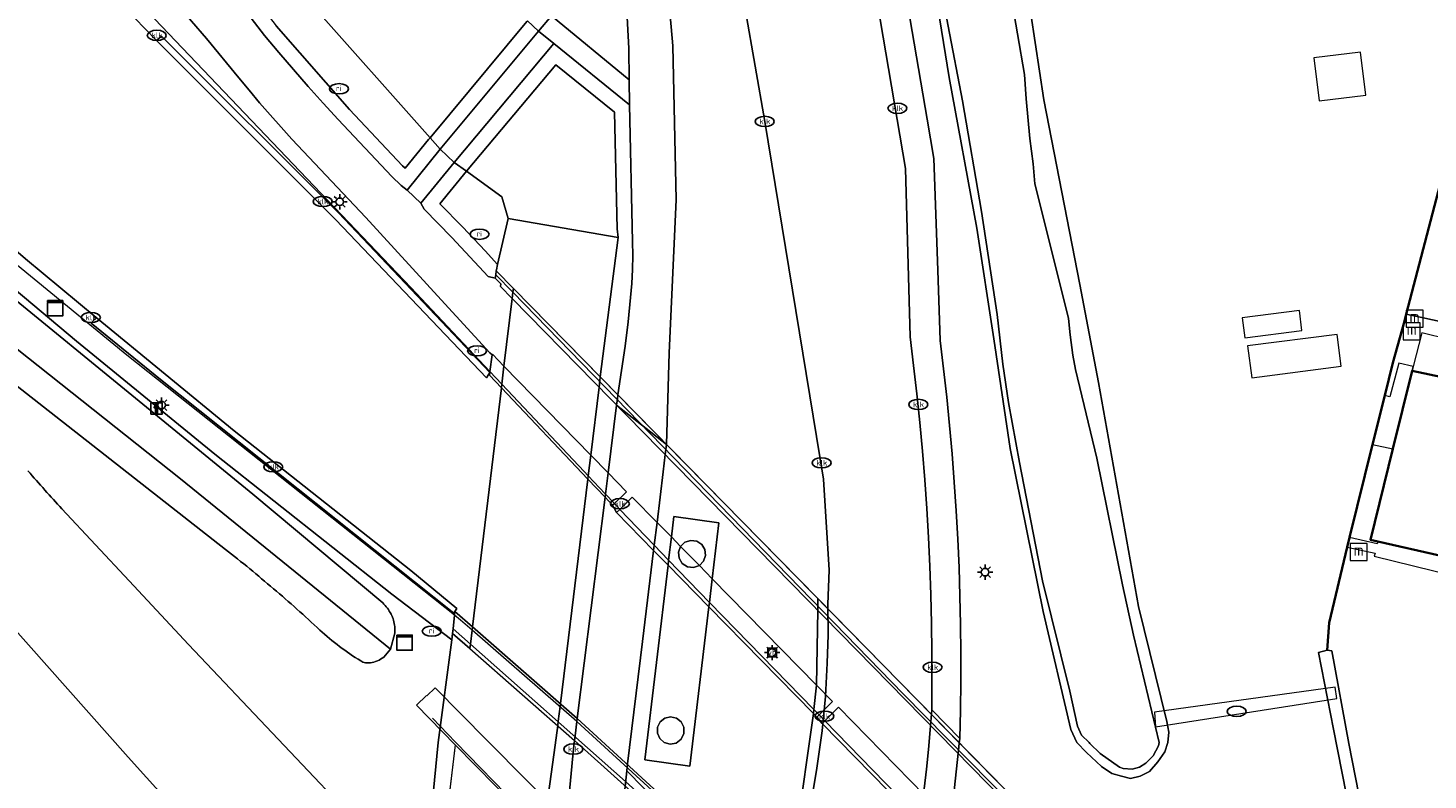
# Model space of a CAD drawing. Header units: metres. Extents: x 89394 to 92106, y 463550 to 466167.
# Tile 20 of 112: x 90458 to 90550, y 464998 to 465047. Entities that reach past the tile are written whole.
import ezdxf
from ezdxf.enums import TextEntityAlignment as Align

# ---------------------------------------------------------------- set-up
doc = ezdxf.new("R2010")
doc.units = ezdxf.units.M
for name, color, linetype, lineweight in [('B-PV-GK-BESCHOEIING-G', 253, 'OB-BESCHOEIING-BLOK', 35), ('B-PV-GK-KEERWAND_DAMWAND-G', 253, 'Continuous', 18), ('B-PV-GW-TALUD_KRUIN-G', 90, 'Continuous', 18), ('B-PV-IE-MEUBILAIR-S', 7, 'Continuous', 25), ('B-PV-IE-MEUBILAIR_WATERWEGMEUBILAIR-S', 150, 'Continuous', 25), ('B-PV-IE-MEUBILAIR_WEGMEUBILAIR-G', 7, 'Continuous', 18), ('B-PV-KW-KUNSTWERK_DEK-GV', 170, 'Continuous', 18), ('B-PV-KW-KUNSTWERK_DUIKER-GV', 150, 'Continuous', 18), ('B-PV-KW-KUNSTWERK_PIJLER-GV', 170, 'Continuous', 18), ('B-PV-KW-KUNSTWERK_STEIGER-GV', 170, 'Continuous', 18), ('B-PV-OG-BEBOUWING-GV', 7, 'Continuous', 35), ('B-PV-OG-BEBOUWING_SCHUUR-GV', 7, 'Continuous', 18), ('B-PV-OG-TERREIN_BEGROEID-GV', 7, 'Continuous', 18), ('B-PV-OG-TERREIN_ERF-GV', 50, 'Continuous', 18), ('B-PV-OG-TERREIN_OEVER-GV', 7, 'Continuous', 18), ('B-PV-OG-WATER_KANAAL-GV', 120, 'Continuous', 18), ('B-PV-OG-WATER_SLOOT-GV', 120, 'Continuous', 18), ('B-PV-OG-WEG-GV', 7, 'Continuous', 18), ('B-PV-VH-VERHARDING_ASFALT-GV', 210, 'Continuous', 18), ('B-PV-VH-VERHARDING_BETON-GV', 252, 'Continuous', 18), ('B-PV-VH-VERHARDING_BETONSTRAATSTEEN-GV', 190, 'Continuous', 18), ('B-PV-VH-VERHARDING_GESLOTEN-GV', 210, 'Continuous', 18), ('B-PV-VH-VERHARDING_OPEN-GV', 40, 'Continuous', 18), ('B-PV-VH-VERHARDING_OPEN_BETONELEMENT-GV', 90, 'Continuous', 18), ('B-PV-VH-VERHARDING_OPEN_TEGEL-GV', 90, 'Continuous', 18)]:
    doc.layers.add(name, color=color, linetype=linetype, lineweight=lineweight)
doc.styles.add('NLCS-ISO', font='NLCS-ISO.ttf')
doc.linetypes.add('OB-BESCHOEIING-BLOK', pattern='A,6,-1,[152,NLCS.SHX,S=2,R=0,X=-1,Y=0]', length=7)

# ---------------------------------------------------------------- blocks, each defined once
blk = doc.blocks.new('SIE-MEUBILAIR_BORD_VERKEER-SO')
blk.add_lwpolyline([(-0.5625, -0.5625), (0.5625, -0.5625), (0.5625, 0.5625), (-0.5625, 0.5625)], close=True)
at = {"style": 'NLCS-ISO'}
blk.add_text('vb', height=0.75, dxfattribs=at).set_placement((0, 0), align=Align.MIDDLE_CENTER)
blk = doc.blocks.new('SIE-MEUBILAIR_BORD_INFORMATIE-SO')
h = blk.add_hatch(color=256)
h.dxf.hatch_style = 1
h.paths.add_polyline_path([(0.13, 0.2), (-0.33, 0.2), (-0.33, 0.08), (-0.13, 0.08), (-0.13, -0.65), (0.13, -0.65)])
h = blk.add_hatch(color=256)
h.dxf.hatch_style = 1
edge = h.paths.add_edge_path()
edge.add_arc((0, 0.5), 0.149, 0, 360)
for points in [[(-0.75, -0.75), (0.75, -0.75), (0.75, 0.75), (-0.75, 0.75)], [(0.13, 0.2), (-0.33, 0.2), (-0.33, 0.08), (-0.13, 0.08), (-0.13, -0.65), (0.13, -0.65)]]:
    blk.add_lwpolyline(points, close=True)
blk.add_circle((0, 0.5), 0.149)
blk = doc.blocks.new('SIE-MEUBILAIR_KAST-SO')
for points in [[(-1, 1), (1, 1), (1, 0.84), (-1, 0.84)], [(-1, 0.76), (1, 0.76), (1, -1), (-1, -1)]]:
    blk.add_lwpolyline(points, close=True)
blk = doc.blocks.new('SIE-MEUBILAIR_PAAL_LICHTMAST-SO')
for points in [[(-0.62, 0), (-1, 0)], [(-0.71, 0.71), (-0.44, 0.44)], [(0, 1), (0, 0.62)], [(0.44, 0.44), (0.71, 0.71)], [(1, 0), (0.62, 0)], [(-0.71, -0.71), (-0.44, -0.44)], [(0, -0.62), (0, -1)], [(0.44, -0.44), (0.71, -0.71)]]:
    blk.add_lwpolyline(points)
blk.add_circle((0, 0), 0.5)
blk = doc.blocks.new('SIE-MEUBILAIR_PUT_KOLK-SO')
blk.add_ellipse((0, 0), major_axis=(1.25, 0), ratio=0.54)
at = {"style": 'NLCS-ISO'}
blk.add_text('klk', height=0.75, dxfattribs=at).set_placement((0.03, 0), align=Align.MIDDLE_CENTER)
blk = doc.blocks.new('SIE-MEUBILAIR_PUT-SO')
blk.add_ellipse((0, 0), major_axis=(1.25, 0), ratio=0.54)
blk = doc.blocks.new('SIE-MEUBILAIR_PUT_RIOOLPUT-SO')
blk.add_ellipse((0, 0), major_axis=(1.25, 0), ratio=0.54)
at = {"style": 'NLCS-ISO'}
blk.add_text('ri', height=0.75, dxfattribs=at).set_placement((-0.04, 0.07), align=Align.MIDDLE_CENTER)
blk = doc.blocks.new('SIE-WATER_MEERPAAL-SO')
at = {"color": 0, "linetype": 'ByBlock', "lineweight": 18}
blk.add_lwpolyline([(-1.12, -1.12), (1.12, -1.12), (1.12, 1.12), (-1.12, 1.12)], close=True, dxfattribs=at)
at = {"color": 0, "linetype": 'ByBlock', "lineweight": 18, "style": 'NLCS-ISO'}
blk.add_text('m', height=1.5, dxfattribs=at).set_placement((0, 0.28), align=Align.MIDDLE_CENTER)

msp = doc.modelspace()

# ---------------------------------------------------------------- linework, layer by layer
at = {"layer": 'B-PV-GK-BESCHOEIING-G', "flags": 128}
for points in [[(90551.11, 465038.547), (90548.392, 465028.177)], [(90548.392, 465028.177), (90548.267, 465027.699)], [(90548.267, 465027.699), (90547.498, 465024.964)], [(90547.498, 465024.964), (90546.97, 465022.827)], [(90546.97, 465022.827), (90546.172, 465019.596)], [(90546.172, 465019.596), (90544.664, 465013.489)], [(90544.664, 465013.489), (90544.51, 465012.848)], [(90544.51, 465012.848), (90543.308, 465007.864), (90543.182, 465006.07)]]:
    msp.add_lwpolyline(points, dxfattribs=at)
at = {"layer": 'B-PV-GK-KEERWAND_DAMWAND-G', "flags": 128}
for points in [[(90537.042, 464905.468), (90537.162, 464905.73), (90537.769, 464910.239), (90539.356, 464920.5), (90541.76, 464938.285), (90543.926, 464952.895), (90546.779, 464972.167), (90548.337, 464980.937), (90544.601, 464999.932), (90543.502, 465006.04), (90543.182, 465006.07)], [(90543.182, 465006.07), (90542.617, 465005.927)], [(90543.182, 465006.07), (90543.502, 465006.04), (90544.601, 464999.932), (90548.337, 464980.937), (90546.779, 464972.167), (90543.926, 464952.895)]]:
    msp.add_lwpolyline(points, dxfattribs=at)
at = {"layer": 'B-PV-GW-TALUD_KRUIN-G', "flags": 128}
for points in [[(90481.565, 465006.145), (90467.77, 465017.34), (90451.246, 465030.417), (90443.358, 465037.094), (90436.661, 465042.626), (90435.063, 465044.103), (90429.571, 465049.605), (90414.565, 465065.135), (90405.984, 465074.155), (90390.718, 465090.494), (90379.856, 465101.75), (90367.37, 465115.179), (90359.172, 465124.306)], [(90412.277, 465116.825), (90420.775, 465107.755), (90433.52, 465093.729), (90448.974, 465077.266), (90451.371, 465074.765), (90472.034, 465053.199), (90476.269, 465048.652), (90484.174, 465039.764)], [(90486.575, 465037.559), (90488.887, 465035.883), (90489.305, 465034.45)]]:
    msp.add_lwpolyline(points, dxfattribs=at)
at = {"layer": 'B-PV-IE-MEUBILAIR_WEGMEUBILAIR-G', "flags": 128}
for points in [[(90488.898, 465023.571), (90488.115, 465024.404), (90482.914, 465029.914), (90446.475, 465068.092), (90441.088, 465073.694), (90411.582, 465104.601), (90369.691, 465149.343), (90326.25, 465196.536), (90280.536, 465246.816), (90224.754, 465309.554), (90174.204, 465366.298), (90150.214, 465393.197), (90128.736, 465416.877), (90125.892, 465420.082), (90123.053, 465423.292), (90120.22, 465426.507), (90117.393, 465429.727), (90114.572, 465432.952), (90079.402, 465473.347)], [(90486.937, 465007.38), (90486.168, 465008.046), (90485.779, 465008.383), (90464.231, 465025.466), (90438.739, 465046.357)], [(90488.494, 465030.759), (90489.628, 465029.602)], [(90489.628, 465029.602), (90515.305, 465003.197), (90561.296, 464956.536), (90562.134, 464957.23), (90562.692, 464957.266), (90563.713, 464956.305), (90563.526, 464956.113)], [(90488.898, 465023.571), (90494.303, 465017.828), (90494.584, 465017.53), (90495.701, 465016.347), (90496.301, 465015.714), (90496.663, 465015.334), (90498.921, 465012.973), (90499.868, 465011.991), (90502.552, 465009.219), (90509.428, 465002.18), (90509.773, 465001.827), (90510.15, 465001.439), (90516.488, 464994.928), (90525.048, 464986.132), (90537.642, 464973.2), (90538.031, 464972.8), (90552.538, 464957.92)], [(90485.688, 465007.468), (90486.827, 465006.47)], [(90636.378, 464857.969), (90576.505, 464919), (90563.232, 464932.494), (90513.426, 464983.125), (90507.066, 464989.258), (90493.834, 465001.38), (90486.937, 465007.38)], [(90575.957, 464918.432), (90566.176, 464928.381), (90566.065, 464928.343), (90565.635, 464927.91), (90565.445, 464927.718), (90558.885, 464928.412), (90557.764, 464929.824), (90558.625, 464936.087), (90554.751, 464940.043), (90514.627, 464980.844), (90508.357, 464986.961), (90502.496, 464992.48), (90497.029, 464997.435), (90486.827, 465006.47)], [(90484.332, 465001.608), (90485.843, 465000.028), (90489.999, 464995.785), (90494.68, 464991.036), (90499.125, 464986.514), (90503.816, 464981.773), (90508.475, 464977.034), (90514.092, 464971.309), (90518.716, 464966.596), (90523.4, 464961.833), (90528.05, 464957.073), (90533.667, 464951.362), (90539.28, 464945.669), (90543.942, 464940.933), (90548.625, 464936.151), (90553.308, 464931.421)]]:
    msp.add_lwpolyline(points, dxfattribs=at)
at = {"layer": 'B-PV-KW-KUNSTWERK_DEK-GV', "flags": 128}
for points in [[(90524.631, 464994.237), (90518.984, 464999.992), (90517.188, 465001.821), (90509.677, 465009.464), (90499.728, 465019.596), (90496.525, 465022.871), (90495.375, 465024.042), (90489.66, 465029.864), (90489.628, 465029.602), (90489.58, 465029.205), (90489.04, 465024.747), (90488.898, 465023.571), (90488.867, 465023.318), (90486.964, 465007.599), (90486.937, 465007.38), (90486.827, 465006.47), (90486.792, 465006.178), (90493.679, 465000.135), (90500, 464994.453)], [(90493.166, 464994.851), (90487.925, 465000.131), (90484.522, 465003.593), (90483.968, 465003.074), (90483.938, 465003.1), (90483.294, 465002.46), (90485.834, 464999.857), (90483.561, 464980.865)]]:
    msp.add_lwpolyline(points, dxfattribs=at)
at = {"layer": 'B-PV-KW-KUNSTWERK_DUIKER-GV', "flags": 128}
msp.add_lwpolyline([(90543.814, 465002.895), (90543.717, 465003.647), (90531.831, 465001.997), (90531.898, 465001.027)], close=True, dxfattribs=at)
at = {"layer": 'B-PV-KW-KUNSTWERK_PIJLER-GV', "flags": 128}
for points in [[(90502.261, 465012.69), (90502.052, 465013.029), (90501.718, 465013.245), (90501.323, 465013.295), (90500.945, 465013.17), (90500.658, 465012.895), (90500.517, 465012.516), (90500.555, 465012.114), (90500.766, 465011.769), (90501.107, 465011.551), (90501.508, 465011.504), (90501.89, 465011.638), (90502.171, 465011.92), (90502.303, 465012.295)], [(90500.86, 465001.006), (90500.685, 465001.354), (90500.379, 465001.596), (90500, 465001.686), (90499.621, 465001.596), (90499.315, 465001.354), (90499.14, 465001.006), (90499.129, 465000.616), (90499.284, 465000.259), (90499.575, 465000), (90499.969, 464999.887), (90500.37, 464999.972), (90500.691, 465000.226), (90500.867, 465000.596)]]:
    msp.add_lwpolyline(points, close=True, dxfattribs=at)
at = {"layer": 'B-PV-KW-KUNSTWERK_STEIGER-GV', "flags": 128}
for points in [[(90548.852, 465024.731), (90548.777, 465024.438), (90553.333, 465023.48), (90550.57, 465012.309), (90546.514, 465013.226), (90546.482, 465013.076), (90544.664, 465013.489), (90544.51, 465012.848), (90546.343, 465012.462), (90546.287, 465012.252), (90552.787, 465010.661), (90554.337, 465016.818), (90553.014, 465017.045), (90554.581, 465023.12), (90554.149, 465023.204), (90554.748, 465025.633), (90549.42, 465026.945)], [(90548.777, 465024.438), (90548.852, 465024.731), (90547.91, 465024.936), (90547.311, 465022.73), (90546.97, 465022.827), (90546.172, 465019.596), (90547.508, 465019.309)]]:
    msp.add_lwpolyline(points, close=True, dxfattribs=at)
at = {"layer": 'B-PV-OG-BEBOUWING-GV', "flags": 128}
msp.add_lwpolyline([(90553.333, 465023.48), (90548.777, 465024.438), (90547.508, 465019.309), (90546.029, 465013.336), (90546.514, 465013.226), (90550.57, 465012.309)], close=True, dxfattribs=at)
at = {"layer": 'B-PV-OG-BEBOUWING_SCHUUR-GV', "flags": 128}
for points in [[(90545.724, 465042.554), (90545.381, 465045.394), (90542.311, 465045.023), (90542.654, 465042.183)], [(90537.601, 465027.93), (90537.768, 465026.614), (90541.526, 465027.091), (90541.359, 465028.406)], [(90538.225, 465023.99), (90544.113, 465024.746), (90543.845, 465026.836), (90537.956, 465026.08)]]:
    msp.add_lwpolyline(points, close=True, dxfattribs=at)
at = {"layer": 'B-PV-OG-TERREIN_BEGROEID-GV', "flags": 128}
for points in [[(90499.419, 465054.04), (90500.136, 465045.806), (90500.359, 465035.685), (90499.903, 465025.617), (90499.728, 465019.596), (90509.677, 465009.464), (90509.684, 465009.153), (90509.693, 465008.702), (90509.593, 465003.77), (90509.428, 465002.18), (90509.399, 465001.905), (90508.276, 464994.069)], [(90509.26, 464996.209), (90509.602, 464998.161), (90509.959, 465000.769), (90510.177, 465003.025), (90510.308, 465005.211), (90510.358, 465007.083), (90510.348, 465009.105), (90510.437, 465011.33), (90510.062, 465017.326), (90506.191, 465040.839), (90504.297, 465051.762)], [(90506.802, 464988.25), (90497.112, 464998.137), (90496.354, 464990.92)]]:
    msp.add_lwpolyline(points, dxfattribs=at)
at = {"layer": 'B-PV-OG-TERREIN_ERF-GV', "flags": 128}
for points in [[(90514.751, 465053.441), (90516.877, 465040.988), (90517.32, 465038.392), (90517.567, 465031.053), (90517.723, 465026.432), (90517.953, 465024.573), (90518.161, 465022.712), (90518.349, 465020.848), (90518.515, 465018.983), (90518.661, 465017.115), (90518.785, 465015.246), (90518.888, 465013.376), (90518.97, 465011.505), (90519.031, 465009.633), (90519.071, 465007.76), (90519.089, 465005.887), (90519.087, 465004.014), (90519.063, 465002.141), (90519.018, 465000.269), (90518.984, 464999.992), (90529.655, 464989.119)], [(90523.118, 465051.712), (90524.547, 465042.262), (90526.917, 465030.122), (90528.14, 465023.671), (90530.775, 465008.952), (90532.634, 465001.378), (90532.777, 465000.678), (90532.716, 465000), (90532.515, 464999.384), (90532.055, 464998.727), (90531.509, 464998.1), (90530.878, 464997.787), (90530.249, 464997.647), (90529.648, 464997.792), (90529.019, 464997.966), (90528.334, 464998.426), (90527.365, 464999.345), (90526.714, 465000), (90526.321, 465000.854), (90524.498, 465008.618), (90522.338, 465019.324), (90521.269, 465026.536), (90520.152, 465033.815), (90518.323, 465043.721), (90516.97, 465052.141)], [(90545.557, 464990.976), (90543.609, 465000.883), (90542.617, 465005.927), (90543.182, 465006.07), (90543.308, 465007.864), (90544.51, 465012.848), (90544.664, 465013.489), (90546.172, 465019.596), (90546.97, 465022.827), (90547.498, 465024.964), (90548.267, 465027.699), (90548.392, 465028.177), (90551.11, 465038.547)]]:
    msp.add_lwpolyline(points, dxfattribs=at)
at = {"layer": 'B-PV-OG-TERREIN_OEVER-GV', "flags": 128}
for points in [[(90516.97, 465052.141), (90518.323, 465043.721), (90520.152, 465033.815), (90521.269, 465026.536), (90522.338, 465019.324), (90524.498, 465008.618), (90526.321, 465000.854), (90526.714, 465000), (90527.365, 464999.345), (90528.334, 464998.426), (90529.019, 464997.966), (90529.648, 464997.792), (90530.249, 464997.647), (90530.878, 464997.787), (90531.509, 464998.1), (90532.055, 464998.727), (90532.515, 464999.384), (90532.716, 465000), (90532.777, 465000.678), (90532.634, 465001.378), (90530.775, 465008.952), (90528.14, 465023.671), (90526.917, 465030.122), (90524.547, 465042.262), (90523.118, 465051.712)], [(90522.35, 465049.295), (90523.269, 465043.925), (90523.38, 465042.316), (90523.62, 465039.725), (90523.844, 465038.046), (90523.955, 465036.745), (90525.756, 465029.559), (90526.171, 465027.884), (90526.282, 465026.8), (90526.446, 465025.471), (90526.629, 465024.538), (90528.037, 465018.694), (90529.716, 465010.373), (90530.445, 465007.064), (90532.137, 465000), (90532.087, 464999.786), (90531.741, 464999.129), (90531.253, 464998.644), (90530.852, 464998.388), (90530.365, 464998.247), (90529.764, 464998.306), (90529.536, 464998.393), (90528.252, 464999.284), (90527.567, 464999.945), (90527.525, 465000), (90527.031, 465000.491), (90526.753, 465001.07), (90526.255, 465003.391), (90524.457, 465010.641), (90522.943, 465018.415), (90522.22, 465022.351), (90521.861, 465024.871), (90521.477, 465028.149), (90520.45, 465034.923), (90519.191, 465042.183), (90517.32, 465052.027)]]:
    msp.add_lwpolyline(points, dxfattribs=at)
at = {"layer": 'B-PV-OG-WATER_KANAAL-GV', "flags": 128}
for points in [[(90551.11, 465038.547), (90548.392, 465028.177), (90606.776, 465015.624)], [(90606.776, 465015.624), (90548.392, 465028.177), (90548.267, 465027.699), (90547.498, 465024.964), (90546.97, 465022.827), (90546.172, 465019.596), (90544.664, 465013.489), (90544.51, 465012.848), (90543.308, 465007.864), (90543.182, 465006.07), (90543.502, 465006.04), (90544.601, 464999.932), (90548.337, 464980.937), (90546.779, 464972.167), (90543.926, 464952.895), (90541.76, 464938.285), (90539.356, 464920.5), (90537.769, 464910.239), (90537.162, 464905.73), (90537.042, 464905.468), (90542.087, 464887.061)]]:
    msp.add_lwpolyline(points, dxfattribs=at)
at = {"layer": 'B-PV-OG-WATER_SLOOT-GV', "flags": 128}
msp.add_lwpolyline([(90517.32, 465052.027), (90519.191, 465042.183), (90520.45, 465034.923), (90521.477, 465028.149), (90521.861, 465024.871), (90522.22, 465022.351), (90522.943, 465018.415), (90524.457, 465010.641), (90526.255, 465003.391), (90526.753, 465001.07), (90527.031, 465000.491), (90527.525, 465000), (90527.567, 464999.945), (90528.252, 464999.284), (90529.536, 464998.393), (90529.764, 464998.306), (90530.365, 464998.247), (90530.852, 464998.388), (90531.253, 464998.644), (90531.741, 464999.129), (90532.087, 464999.786), (90532.137, 465000), (90530.445, 465007.064), (90529.716, 465010.373), (90528.037, 465018.694), (90526.629, 465024.538), (90526.446, 465025.471), (90526.282, 465026.8), (90526.171, 465027.884), (90525.756, 465029.559), (90523.955, 465036.745), (90523.844, 465038.046), (90523.62, 465039.725), (90523.38, 465042.316), (90523.269, 465043.925), (90522.35, 465049.295)], dxfattribs=at)
at = {"layer": 'B-PV-OG-WEG-GV', "flags": 128}
for points in [[(90341.075, 465134.652), (90343.403, 465132.489), (90348.116, 465127.322), (90357.814, 465115.983), (90370.083, 465102.816), (90382.859, 465088.833), (90391.164, 465079.96), (90404.201, 465065.164), (90432.498, 465033.959), (90448.591, 465016.737), (90464.326, 464999.035), (90470.154, 464992.585), (90473.699, 464988.783), (90475.239, 464987.45), (90478.314, 464985.514)], [(90481.13, 465005.609), (90481.565, 465006.145), (90467.77, 465017.34), (90451.246, 465030.417), (90443.358, 465037.094), (90436.661, 465042.626), (90435.063, 465044.103), (90429.571, 465049.605), (90414.565, 465065.135), (90405.984, 465074.155), (90390.718, 465090.494), (90379.856, 465101.75), (90367.37, 465115.179), (90359.172, 465124.306)], [(90445.891, 465067.051), (90466.186, 465046.154), (90466.504, 465046.448), (90478.151, 465034.824), (90488.105, 465024.335), (90488.115, 465024.404), (90488.267, 465025.487), (90488.105, 465025.622), (90484.914, 465029.117), (90479.953, 465034.511), (90475.089, 465039.677), (90474.374, 465040.468), (90473.666, 465041.266), (90472.967, 465042.071), (90472.277, 465042.884), (90471.594, 465043.703), (90469.48, 465046.284), (90467.508, 465048.573)], [(90431.205, 465052.137), (90446.286, 465038.851), (90456.272, 465030.284), (90460.929, 465026.402), (90470.016, 465018.951), (90481.66, 465009.748), (90485.604, 465006.76), (90485.658, 465007.169), (90485.688, 465007.468), (90485.779, 465008.383), (90485.801, 465008.608), (90485.735, 465008.507), (90466.45, 465023.863), (90461.891, 465027.578), (90462.209, 465027.939), (90457.574, 465031.802), (90447.608, 465040.351), (90432.559, 465053.609)], [(90459.966, 465015.367), (90464.375, 465010.632), (90468.279, 465006.44), (90480.076, 464993.997), (90481.001, 464993.261), (90481.735, 464992.963), (90482.199, 464992.971), (90483.167, 464993.324), (90483.66, 464993.644), (90484.141, 464994.144), (90484.716, 465000), (90485.604, 465006.76), (90481.66, 465009.748), (90470.016, 465018.951), (90460.929, 465026.402), (90456.272, 465030.284), (90446.286, 465038.851), (90431.205, 465052.137)], [(90469.487, 465051.439), (90473.29, 465046.486), (90474.236, 465045.36), (90475.193, 465044.244), (90476.162, 465043.138), (90477.142, 465042.042), (90478.133, 465040.956), (90481.661, 465037.211), (90482.273, 465036.636), (90482.661, 465036.329), (90484.846, 465039.008), (90484.174, 465039.764), (90484.078, 465039.648), (90482.537, 465037.76), (90482.368, 465037.919), (90478.873, 465041.628), (90474.063, 465047.121)], [(90476.269, 465048.652), (90484.174, 465039.764), (90490.549, 465047.408)], [(90490.577, 465047.441), (90491.317, 465046.768), (90492.169, 465047.79), (90497.268, 465043.583), (90497.261, 465045.632), (90497.098, 465048.496)], [(90492.833, 464991.27), (90493.607, 464999.586), (90493.679, 465000.135), (90493.716, 465000.434), (90493.834, 465001.38), (90493.859, 465001.583), (90495.689, 465016.126), (90495.715, 465016.332), (90495.892, 465017.735), (90496.451, 465022.173), (90496.496, 465022.599), (90496.525, 465022.871), (90496.78, 465024.464), (90497.006, 465026.062), (90497.202, 465027.664), (90497.369, 465029.269), (90497.444, 465030.185), (90497.492, 465031.103), (90497.511, 465032.023), (90497.503, 465032.942), (90497.294, 465041.925), (90492.322, 465045.951), (90485.763, 465038.147), (90486.575, 465037.559), (90492.456, 465044.556), (90496.305, 465041.44), (90496.483, 465033.779), (90496.557, 465033.197), (90495.375, 465024.042), (90495.345, 465023.774), (90495.3, 465023.374), (90494.752, 465018.903), (90494.584, 465017.53), (90494.558, 465017.318), (90492.752, 465002.573), (90492.727, 465002.369), (90492.608, 465001.404), (90492.574, 465001.125), (90492.399, 464999.825), (90490.848, 464988.544)], [(90451.246, 465030.417), (90467.77, 465017.34), (90481.565, 465006.145), (90481.849, 465007.199), (90481.858, 465007.305), (90481.861, 465007.411), (90481.859, 465007.517), (90481.852, 465007.623), (90481.84, 465007.729), (90481.823, 465007.834), (90481.801, 465007.938), (90481.774, 465008.04), (90481.741, 465008.142), (90481.704, 465008.241), (90481.659, 465008.347), (90481.609, 465008.45), (90481.555, 465008.551), (90481.497, 465008.65), (90481.434, 465008.746), (90481.367, 465008.839), (90481.296, 465008.929), (90481.221, 465009.016), (90481.142, 465009.1), (90481.06, 465009.18), (90472.511, 465016.323), (90448.496, 465035.963)], [(90448.496, 465035.963), (90472.511, 465016.323), (90481.06, 465009.18), (90481.142, 465009.1), (90481.221, 465009.016), (90481.296, 465008.929), (90481.367, 465008.839), (90481.434, 465008.746), (90481.497, 465008.65), (90481.555, 465008.551), (90481.609, 465008.45), (90481.659, 465008.347), (90481.704, 465008.241), (90481.741, 465008.142), (90481.774, 465008.04), (90481.801, 465007.938), (90481.823, 465007.834), (90481.84, 465007.729), (90481.852, 465007.623), (90481.859, 465007.517), (90481.861, 465007.411), (90481.858, 465007.305), (90481.849, 465007.199), (90481.565, 465006.145), (90481.13, 465005.609)], [(90470.719, 465012.705), (90450.818, 465028.282), (90448.287, 465030.03)], [(90448.287, 465030.03), (90450.818, 465028.282), (90470.719, 465012.705)], [(90470.154, 464992.585), (90464.326, 464999.035), (90448.591, 465016.737)], [(90490.848, 464988.544), (90484.141, 464994.144), (90483.66, 464993.644), (90483.167, 464993.324), (90482.199, 464992.971), (90481.735, 464992.963), (90481.001, 464993.261), (90480.076, 464993.997), (90468.279, 465006.44), (90464.375, 465010.632), (90459.966, 465015.367)]]:
    msp.add_lwpolyline(points, dxfattribs=at)
for points in [[(90416.621, 465115.345), (90415.382, 465116.608), (90412.929, 465119.023), (90410.066, 465116.683), (90412.947, 465113.591), (90420.524, 465105.666), (90432.966, 465092.399), (90444.877, 465079.694), (90456.991, 465066.922), (90465.15, 465058.137), (90470.28, 465052.048), (90474.063, 465047.121), (90478.873, 465041.628), (90482.368, 465037.919), (90482.537, 465037.76), (90484.078, 465039.648), (90484.174, 465039.764), (90476.269, 465048.652), (90472.034, 465053.199), (90451.371, 465074.765), (90448.974, 465077.266), (90433.52, 465093.729), (90420.775, 465107.755), (90412.277, 465116.825)], [(90491.317, 465046.768), (90490.577, 465047.441), (90490.549, 465047.408), (90484.174, 465039.764), (90484.846, 465039.008)], [(90496.305, 465041.44), (90492.456, 465044.556), (90486.575, 465037.559), (90488.887, 465035.883), (90489.305, 465034.45), (90496.557, 465033.197), (90496.483, 465033.779)], [(90486.575, 465037.559), (90485.763, 465038.147), (90483.562, 465035.466), (90483.78, 465035.068), (90485.599, 465033.213), (90488.004, 465030.632), (90488.466, 465030.531), (90488.494, 465030.759), (90488.527, 465031.019), (90488.542, 465031.084), (90488.623, 465031.442), (90487.797, 465032.321), (90486.331, 465033.895), (90484.826, 465035.43)], [(90489.305, 465034.45), (90488.887, 465035.883), (90486.575, 465037.559), (90484.826, 465035.43), (90486.331, 465033.895), (90487.797, 465032.321), (90488.623, 465031.442)]]:
    msp.add_lwpolyline(points, close=True, dxfattribs=at)
at = {"layer": 'B-PV-OG-WEG-GV'}
for points in [[(90457.73, 465017.864, 0.009514), (90459.966, 465015.367)], [(90459.966, 465015.367, -0.009514), (90457.73, 465017.864)], [(90473.879, 465010.117, 0.010094), (90470.719, 465012.705)], [(90470.719, 465012.705, -0.010094), (90473.879, 465010.117)], [(90476.93, 465007.401, 0.010246), (90473.879, 465010.117)], [(90473.879, 465010.117, -0.010246), (90476.93, 465007.401)], [(90478.223, 465006.316, -0.025259), (90476.93, 465007.401)], [(90476.93, 465007.401, 0.025259), (90478.223, 465006.316)], [(90479.618, 465005.367, -0.02482), (90478.223, 465006.316)], [(90478.223, 465006.316, 0.02482), (90479.618, 465005.367)], [(90479.922, 465005.249, -0.085424), (90479.618, 465005.367)], [(90479.618, 465005.367, 0.085424), (90479.922, 465005.249)], [(90480.248, 465005.243, -0.085861), (90479.922, 465005.249)], [(90479.922, 465005.249, 0.085861), (90480.248, 465005.243)], [(90480.711, 465005.374, -0.057954), (90480.248, 465005.243)], [(90480.248, 465005.243, 0.057954), (90480.711, 465005.374)], [(90481.13, 465005.609, -0.058626), (90480.711, 465005.374)], [(90480.711, 465005.374, 0.058626), (90481.13, 465005.609)]]:
    msp.add_lwpolyline(points, format="xyb", dxfattribs=at)
at = {"layer": 'B-PV-VH-VERHARDING_ASFALT-GV', "flags": 128}
for points in [[(90445.891, 465067.051), (90432.559, 465053.609), (90447.608, 465040.351), (90457.574, 465031.802), (90462.209, 465027.939), (90471.284, 465020.498), (90482.917, 465011.304), (90485.932, 465008.814), (90485.801, 465008.608), (90486.964, 465007.599), (90488.867, 465023.318), (90488.082, 465024.146), (90488.105, 465024.335), (90487.884, 465023.971), (90477.98, 465034.377), (90466.186, 465046.154)], [(90489.04, 465024.747), (90488.898, 465023.571), (90488.867, 465023.318), (90494.558, 465017.318), (90495.689, 465016.126), (90496.186, 465015.602), (90496.301, 465015.714), (90497.101, 465016.495), (90495.892, 465017.735), (90494.752, 465018.903)], [(90502.737, 465010.774), (90501.89, 465011.638), (90500.658, 465012.895), (90500.049, 465013.516), (90499.105, 465014.479), (90497.479, 465016.138), (90496.664, 465015.333), (90496.448, 465015.119), (90498.881, 465012.637), (90499.83, 465011.669), (90502.517, 465008.927), (90509.399, 465001.905), (90509.622, 465001.679), (90509.773, 465001.827), (90510.658, 465002.694), (90509.593, 465003.77)], [(90518.424, 464994.786), (90516.703, 464996.543), (90511.043, 465002.318), (90510.15, 465001.439), (90509.96, 465001.251), (90516.448, 464994.631), (90518.106, 464992.939), (90519.718, 464991.294), (90522.419, 464988.538), (90524.54, 464986.374), (90524.679, 464986.511), (90525.626, 464987.438), (90522.651, 464990.473), (90521.768, 464991.375), (90520.554, 464992.614), (90519.951, 464993.228)], [(90503.207, 464982.19), (90485.834, 464999.857), (90483.662, 464981.713), (90489.921, 464975.339), (90492.986, 464972.234)]]:
    msp.add_lwpolyline(points, close=True, dxfattribs=at)
for points in [[(90497.098, 465048.496), (90497.261, 465045.632), (90497.268, 465043.583), (90497.294, 465041.925), (90497.503, 465032.942), (90497.511, 465032.023), (90497.492, 465031.103), (90497.444, 465030.185), (90497.369, 465029.269), (90497.202, 465027.664), (90497.006, 465026.062), (90496.78, 465024.464), (90496.525, 465022.871), (90496.496, 465022.599), (90496.451, 465022.173), (90499.728, 465019.596), (90499.903, 465025.617), (90500.359, 465035.685), (90500.136, 465045.806), (90499.419, 465054.04)], [(90516.671, 464996.954), (90516.829, 464998.25), (90516.965, 464999.547), (90517.08, 465000.847), (90517.173, 465002.149), (90517.192, 465004.04), (90517.189, 465005.932), (90517.164, 465007.823), (90517.119, 465009.714), (90517.052, 465011.604), (90516.963, 465013.493), (90516.853, 465015.381), (90516.722, 465017.268), (90516.57, 465019.153), (90516.396, 465021.036), (90516.201, 465022.918), (90515.985, 465024.797), (90515.747, 465026.673), (90515.458, 465037.747), (90512.857, 465052.971)], [(90467.508, 465048.573), (90469.48, 465046.284), (90471.594, 465043.703), (90472.277, 465042.884), (90472.967, 465042.071), (90473.666, 465041.266), (90474.374, 465040.468), (90475.089, 465039.677), (90479.953, 465034.511), (90484.914, 465029.117), (90488.105, 465025.622), (90488.267, 465025.487), (90488.273, 465025.532), (90489.04, 465024.747), (90489.58, 465029.205), (90488.807, 465029.993), (90488.829, 465030.163), (90488.466, 465030.531), (90488.004, 465030.632), (90485.599, 465033.213), (90483.78, 465035.068), (90483.562, 465035.466), (90482.661, 465036.329), (90482.273, 465036.636), (90481.661, 465037.211), (90478.133, 465040.956), (90477.142, 465042.042), (90476.162, 465043.138), (90475.193, 465044.244), (90474.236, 465045.36), (90473.29, 465046.486), (90469.487, 465051.439)], [(90504.297, 465051.762), (90506.191, 465040.839), (90510.062, 465017.326), (90510.437, 465011.33), (90510.348, 465009.105), (90510.358, 465007.083), (90510.308, 465005.211), (90510.177, 465003.025), (90509.959, 465000.769), (90509.602, 464998.161), (90509.26, 464996.209)], [(90568.31, 464948.908), (90489.58, 465029.205), (90489.04, 465024.747), (90494.752, 465018.903), (90495.892, 465017.735), (90497.101, 465016.495), (90496.301, 465015.714), (90496.186, 465015.602), (90496.448, 465015.119), (90496.664, 465015.333), (90497.479, 465016.138), (90499.105, 465014.479), (90500.049, 465013.516), (90500.658, 465012.895), (90501.89, 465011.638), (90502.737, 465010.774), (90509.593, 465003.77), (90510.658, 465002.694), (90509.773, 465001.827), (90509.622, 465001.679), (90509.96, 465001.251), (90510.15, 465001.439), (90511.043, 465002.318), (90516.703, 464996.543)], [(90516.448, 464994.631), (90509.96, 465001.251), (90509.622, 465001.679), (90509.399, 465001.905), (90502.517, 465008.927), (90499.83, 465011.669), (90498.881, 465012.637), (90496.448, 465015.119), (90496.186, 465015.602), (90495.689, 465016.126), (90494.558, 465017.318), (90488.867, 465023.318), (90486.964, 465007.599), (90493.859, 465001.583), (90507.12, 464989.429)], [(90496.354, 464990.92), (90497.112, 464998.137), (90497.167, 464998.603), (90498.148, 465006.639), (90498.881, 465012.637), (90498.922, 465012.972), (90499.105, 465014.479), (90499.51, 465017.804), (90499.648, 465018.942), (90499.728, 465019.596), (90496.451, 465022.173), (90495.892, 465017.735), (90495.715, 465016.332), (90495.689, 465016.126), (90493.859, 465001.583), (90493.834, 465001.38), (90493.716, 465000.434), (90493.679, 465000.135), (90493.607, 464999.586), (90492.833, 464991.27)]]:
    msp.add_lwpolyline(points, dxfattribs=at)
at = {"layer": 'B-PV-VH-VERHARDING_BETON-GV', "flags": 128}
for points in [[(90466.186, 465046.154), (90477.98, 465034.377), (90487.884, 465023.971), (90488.105, 465024.335), (90478.151, 465034.824), (90466.504, 465046.448)], [(90492.322, 465045.951), (90491.317, 465046.768), (90484.846, 465039.008), (90485.763, 465038.147)], [(90462.209, 465027.939), (90461.891, 465027.578), (90466.45, 465023.863), (90485.735, 465008.507), (90485.801, 465008.608), (90485.932, 465008.814), (90482.917, 465011.304), (90471.284, 465020.498)], [(90502.517, 465008.927), (90502.552, 465009.219), (90502.737, 465010.774), (90503.174, 465014.443), (90500.209, 465014.856), (90500.049, 465013.516), (90499.868, 465011.991), (90499.83, 465011.669), (90498.306, 464998.872), (90501.271, 464998.459)], [(90501.508, 465011.504), (90501.107, 465011.551), (90500.766, 465011.769), (90500.555, 465012.114), (90500.517, 465012.516), (90500.658, 465012.895), (90500.945, 465013.17), (90501.323, 465013.295), (90501.718, 465013.245), (90502.052, 465013.029), (90502.261, 465012.69), (90502.303, 465012.295), (90502.171, 465011.92), (90501.89, 465011.638)], [(90500.379, 465001.596), (90500.685, 465001.354), (90500.86, 465001.006), (90500.867, 465000.596), (90500.691, 465000.226), (90500.37, 464999.972), (90499.969, 464999.887), (90499.575, 465000), (90499.284, 465000.259), (90499.129, 465000.616), (90499.14, 465001.006), (90499.315, 465001.354), (90499.621, 465001.596), (90500, 465001.686)]]:
    msp.add_lwpolyline(points, close=True, dxfattribs=at)
at = {"layer": 'B-PV-VH-VERHARDING_BETONSTRAATSTEEN-GV', "flags": 128}
for points in [[(90497.167, 464998.603), (90497.112, 464998.137), (90506.802, 464988.25), (90507.188, 464989.703), (90508.276, 464994.069), (90509.399, 465001.905), (90509.428, 465002.18), (90509.593, 465003.77), (90509.693, 465008.702), (90509.684, 465009.153), (90509.677, 465009.464), (90499.728, 465019.596), (90499.648, 465018.942), (90499.51, 465017.804), (90499.105, 465014.479), (90498.922, 465012.972), (90498.881, 465012.637), (90498.148, 465006.639)], [(90498.306, 464998.872), (90499.83, 465011.669), (90499.868, 465011.991), (90500.049, 465013.516), (90500.209, 465014.856), (90503.174, 465014.443), (90502.737, 465010.774), (90502.552, 465009.219), (90502.517, 465008.927), (90501.271, 464998.459)], [(90518.984, 464999.992), (90518.953, 464999.697), (90518.913, 464999.314), (90518.424, 464994.786), (90518.154, 464993.218), (90518.106, 464992.939), (90516.377, 464986.007), (90514.998, 464981.817), (90514.936, 464981.657), (90514.625, 464980.846), (90514.535, 464980.61), (90514.479, 464980.475), (90515.064, 464979.821), (90537.956, 464956.465), (90543.053, 464951.264), (90546.152, 464972.319), (90541.617, 464976.937), (90529.655, 464989.119)]]:
    msp.add_lwpolyline(points, close=True, dxfattribs=at)
at = {"layer": 'B-PV-VH-VERHARDING_GESLOTEN-GV', "flags": 128}
for points in [[(90488.527, 465031.019), (90488.494, 465030.759), (90488.466, 465030.531), (90488.829, 465030.163), (90488.807, 465029.993), (90489.58, 465029.205), (90489.628, 465029.602), (90489.66, 465029.864)], [(90568.675, 464949.293), (90568.788, 464950.267), (90567.96, 464951.107), (90568.045, 464951.702), (90567.912, 464952.258), (90562.821, 464957.362), (90562.327, 464957.457), (90562.029, 464957.39), (90561.387, 464956.81), (90489.66, 465029.864), (90489.628, 465029.602), (90489.58, 465029.205), (90568.31, 464948.908), (90568.352, 464949.376), (90568.375, 464949.641)], [(90489.04, 465024.747), (90488.273, 465025.532), (90488.267, 465025.487), (90488.115, 465024.404), (90488.105, 465024.335), (90488.082, 465024.146), (90488.867, 465023.318), (90488.898, 465023.571)], [(90486.964, 465007.599), (90485.801, 465008.608), (90485.779, 465008.383), (90485.688, 465007.468), (90485.658, 465007.169), (90486.792, 465006.178), (90486.827, 465006.47), (90486.937, 465007.38)], [(90493.859, 465001.583), (90486.964, 465007.599), (90486.937, 465007.38), (90486.827, 465006.47), (90486.792, 465006.178), (90493.679, 465000.135), (90500, 464994.453), (90506.723, 464988.177), (90514.535, 464980.61), (90558.395, 464935.977), (90557.688, 464930.387), (90557.727, 464929.636), (90557.96, 464929.141), (90558.76, 464928.405), (90559.063, 464928.271), (90566.059, 464927.403), (90566.104, 464927.784), (90565.635, 464927.91), (90563.001, 464930.557), (90563.232, 464932.494), (90563.26, 464932.726), (90513.494, 464983.308), (90507.12, 464989.429)], [(90536.446, 464906.511), (90536.388, 464906.144), (90536.584, 464905.945), (90537.042, 464905.468), (90537.162, 464905.73), (90537.769, 464910.239), (90539.356, 464920.5), (90541.76, 464938.285), (90543.926, 464952.895), (90546.779, 464972.167), (90548.337, 464980.937), (90544.601, 464999.932), (90543.502, 465006.04), (90543.182, 465006.07), (90542.617, 465005.927), (90543.609, 465000.883), (90545.557, 464990.976), (90547.483, 464981.179), (90546.152, 464972.319), (90543.053, 464951.264), (90539.082, 464924.361), (90536.638, 464907.808)]]:
    msp.add_lwpolyline(points, close=True, dxfattribs=at)
msp.add_lwpolyline([(90553.963, 464933.039), (90548.11, 464938.977), (90542.495, 464944.68), (90535.447, 464951.846), (90529.835, 464957.545), (90525.316, 464962.12), (90518.288, 464969.278), (90512.688, 464975.009), (90506.83, 464980.96), (90499.81, 464988.122), (90493.166, 464994.851), (90487.925, 465000.131), (90484.522, 465003.593), (90483.968, 465003.074), (90483.938, 465003.1), (90483.294, 465002.46), (90485.834, 464999.857), (90503.207, 464982.19), (90572.936, 464911.279)], dxfattribs=at)
at = {"layer": 'B-PV-VH-VERHARDING_OPEN-GV', "flags": 128}
msp.add_lwpolyline([(90491.317, 465046.768), (90492.322, 465045.951), (90497.294, 465041.925), (90497.268, 465043.583), (90492.169, 465047.79)], close=True, dxfattribs=at)
at = {"layer": 'B-PV-VH-VERHARDING_OPEN_BETONELEMENT-GV', "flags": 128}
msp.add_lwpolyline([(90490.848, 464988.544), (90492.399, 464999.825), (90492.574, 465001.125), (90492.608, 465001.404), (90492.727, 465002.369), (90492.752, 465002.573), (90494.558, 465017.318), (90494.584, 465017.53), (90494.752, 465018.903), (90495.3, 465023.374), (90495.345, 465023.774), (90495.375, 465024.042), (90496.557, 465033.197), (90489.305, 465034.45), (90488.623, 465031.442), (90488.542, 465031.084), (90488.527, 465031.019), (90489.66, 465029.864), (90489.628, 465029.602), (90489.58, 465029.205), (90489.04, 465024.747), (90488.898, 465023.571), (90488.867, 465023.318), (90486.964, 465007.599), (90486.937, 465007.38), (90486.827, 465006.47), (90486.792, 465006.178), (90485.658, 465007.169), (90485.604, 465006.76), (90484.716, 465000), (90484.141, 464994.144)], dxfattribs=at)
at = {"layer": 'B-PV-VH-VERHARDING_OPEN_TEGEL-GV', "flags": 128}
for points in [[(90512.857, 465052.971), (90515.458, 465037.747), (90515.747, 465026.673), (90515.985, 465024.797), (90516.201, 465022.918), (90516.396, 465021.036), (90516.57, 465019.153), (90516.722, 465017.268), (90516.853, 465015.381), (90516.963, 465013.493), (90517.052, 465011.604), (90517.119, 465009.714), (90517.164, 465007.823), (90517.189, 465005.932), (90517.192, 465004.04), (90517.173, 465002.149), (90519.018, 465000.269), (90519.063, 465002.141), (90519.087, 465004.014), (90519.089, 465005.887), (90519.071, 465007.76), (90519.031, 465009.633), (90518.97, 465011.505), (90518.888, 465013.376), (90518.785, 465015.246), (90518.661, 465017.115), (90518.515, 465018.983), (90518.349, 465020.848), (90518.161, 465022.712), (90517.953, 465024.573), (90517.723, 465026.432), (90517.567, 465031.053), (90517.32, 465038.392), (90516.877, 465040.988), (90514.751, 465053.441)], [(90518.424, 464994.786), (90518.913, 464999.314), (90518.953, 464999.697), (90518.984, 464999.992), (90519.018, 465000.269), (90517.173, 465002.149), (90517.08, 465000.847), (90516.965, 464999.547), (90516.829, 464998.25), (90516.671, 464996.954)]]:
    msp.add_lwpolyline(points, dxfattribs=at)
msp.add_lwpolyline([(90485.763, 465038.147), (90484.846, 465039.008), (90482.661, 465036.329), (90483.562, 465035.466)], close=True, dxfattribs=at)

# ---------------------------------------------------------------- block references
at = {"layer": 'B-PV-IE-MEUBILAIR-S', "xscale": 0.5, "yscale": 0.5, "zscale": 0.5}
for name, p in [('SIE-MEUBILAIR_PUT_KOLK-SO', (90466.203, 465046.498)), ('SIE-MEUBILAIR_PUT_RIOOLPUT-SO', (90478.189, 465042.984)), ('SIE-MEUBILAIR_PUT_KOLK-SO', (90514.919, 465041.7)), ('SIE-MEUBILAIR_PUT_KOLK-SO', (90506.191, 465040.839)), ('SIE-MEUBILAIR_PUT_KOLK-SO', (90477.117, 465035.572)), ('SIE-MEUBILAIR_PAAL_LICHTMAST-SO', (90478.234, 465035.553)), ('SIE-MEUBILAIR_PUT_RIOOLPUT-SO', (90487.429, 465033.421)), ('SIE-MEUBILAIR_KAST-SO', (90459.516, 465028.555)), ('SIE-MEUBILAIR_PUT_KOLK-SO', (90461.863, 465027.949)), ('SIE-MEUBILAIR_PUT_RIOOLPUT-SO', (90487.274, 465025.757)), ('SIE-MEUBILAIR_PAAL_LICHTMAST-SO', (90466.518, 465022.188)), ('SIE-MEUBILAIR_PUT_KOLK-SO', (90516.297, 465022.233)), ('SIE-MEUBILAIR_BORD_INFORMATIE-SO', (90466.188, 465021.972)), ('SIE-MEUBILAIR_PUT_KOLK-SO', (90509.932, 465018.392)), ('SIE-MEUBILAIR_PUT_KOLK-SO', (90473.857, 465018.128)), ('SIE-MEUBILAIR_PUT_KOLK-SO', (90496.662, 465015.706)), ('SIE-MEUBILAIR_PAAL_LICHTMAST-SO', (90520.687, 465011.204)), ('SIE-MEUBILAIR_KAST-SO', (90482.5, 465006.571)), ('SIE-MEUBILAIR_PUT_RIOOLPUT-SO', (90484.289, 465007.324)), ('SIE-MEUBILAIR_PAAL_LICHTMAST-SO', (90506.674, 465005.915)), ('SIE-MEUBILAIR_BORD_VERKEER-SO', (90506.674, 465005.915)), ('SIE-MEUBILAIR_PUT_KOLK-SO', (90517.23, 465004.949)), ('SIE-MEUBILAIR_PUT-SO', (90537.236, 465002.053)), ('SIE-MEUBILAIR_PUT_KOLK-SO', (90510.12, 465001.73)), ('SIE-MEUBILAIR_PUT_KOLK-SO', (90493.6, 464999.575))]:
    msp.add_blockref(name, p, dxfattribs=at)
at = {"layer": 'B-PV-IE-MEUBILAIR_WATERWEGMEUBILAIR-S', "xscale": 0.5, "yscale": 0.5, "zscale": 0.5}
for p in [(90548.936, 465027.874), (90548.745, 465027.038), (90545.259, 465012.521)]:
    msp.add_blockref('SIE-WATER_MEERPAAL-SO', p, dxfattribs=at)

doc.saveas('drawing.dxf')
